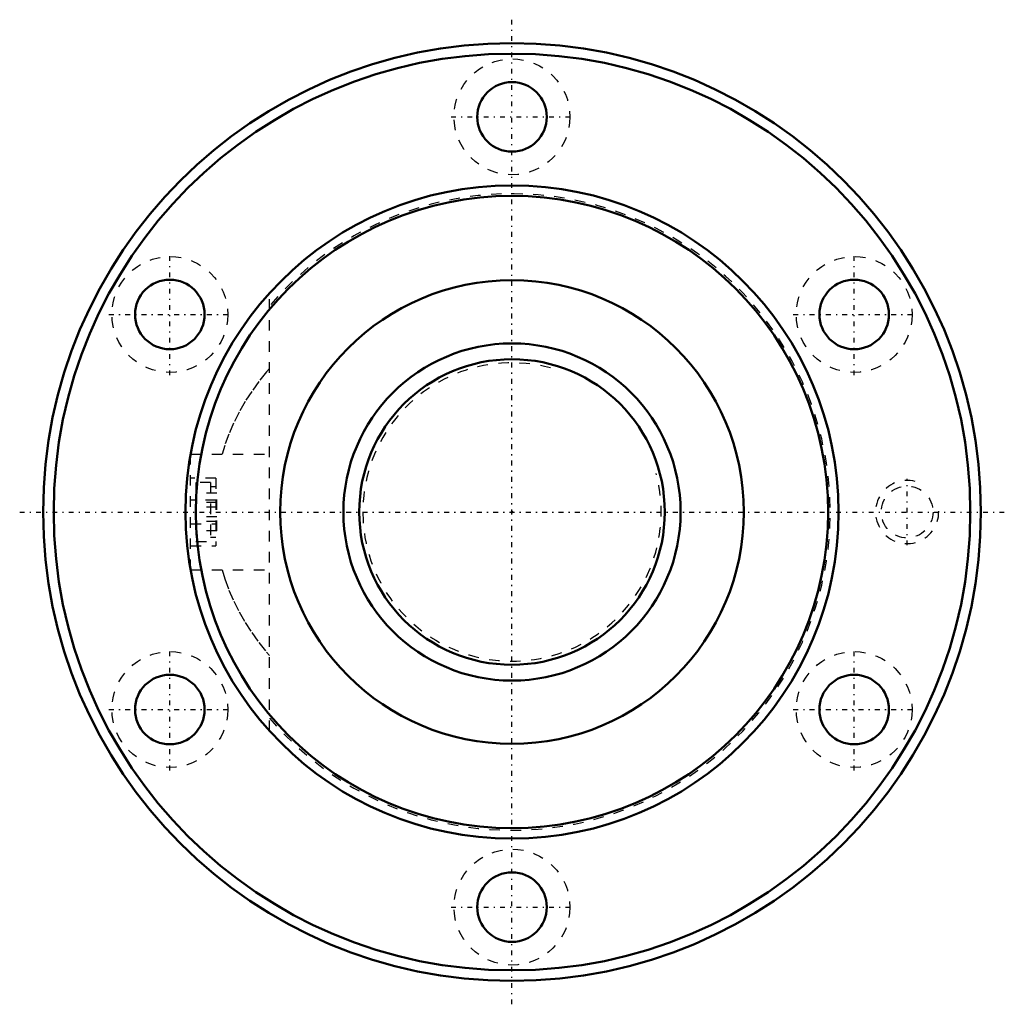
# Model space of a CAD drawing. Header units: millimetres. Extents: x -46.7 to 46.7, y -46.7 to 46.7.
import ezdxf

# ---------------------------------------------------------------- set-up
doc = ezdxf.new("R2010")
doc.units = ezdxf.units.MM
doc.linetypes.add('Center', pattern=[1.5, 0.45, -0.5, 0.05, -0.5])
doc.linetypes.add('Dashed', pattern=[2, 1, -1])
for name, color, linetype, lineweight in [('2d ConnectionPoints', 7, 'Continuous', 50), ('AM_0', 7, 'Continuous', 50), ('AM_5', 3, 'Continuous', 25), ('AM_7', 7, 'Center', 25), ('AM_9', 6, 'Dashed', 25)]:
    doc.layers.add(name, color=color, linetype=linetype, lineweight=lineweight)

# ---------------------------------------------------------------- blocks, each defined once
blk = doc.blocks.new('1_N00SBN3206V_5Nut_0_in_SBN3206V_5G0_75LC0_0000__2')
at = {"layer": 'AM_0'}
for centre, radius in [((0, 0), 44.5), ((0, 0), 43.5), ((0, 37.5), 3.3), ((0, 0), 31), ((0, 0), 30), ((-32.476, 18.75), 3.3), ((0, 0), 22), ((32.476, 18.75), 3.3), ((-32.476, -18.75), 3.3), ((32.476, -18.75), 3.3), ((0, -37.5), 3.3)]:
    blk.add_circle(centre, radius, dxfattribs=at)
at = {"layer": 'AM_5', "linetype": 'Dashed'}
blk.add_arc((37.5, 0), 3, 75, 15, dxfattribs=at)
at = {"layer": 'AM_7'}
for p, q in [((0, -46.725), (0, 46.725)), ((-5.775, 37.5), (5.775, 37.5)), ((-32.476, 12.975), (-32.476, 24.525)), ((32.476, 12.975), (32.476, 24.525)), ((-38.251, 18.75), (-26.701, 18.75)), ((26.701, 18.75), (38.251, 18.75)), ((37.5, -3.15), (37.5, 3.15)), ((-46.725, 0), (46.725, 0)), ((-32.476, -24.525), (-32.476, -12.975)), ((32.476, -24.525), (32.476, -12.975)), ((-38.251, -18.75), (-26.701, -18.75)), ((26.701, -18.75), (38.251, -18.75)), ((-5.775, -37.5), (5.775, -37.5))]:
    blk.add_line(p, q, dxfattribs=at)
at = {"layer": 'AM_9'}
for p, q in [((-23, -20.785), (-23, 20.785)), ((-30.5, 5.5), (-23, 5.5)), ((-30.5, -5.5), (-30.5, 5.5)), ((-28.1, 3.2), (-30.5, 3.2)), ((-28.1, 3.2), (-28.1, -3.2)), ((-30, 2.8), (-30, -2.8)), ((-28.6, 2.8), (-30, 2.8)), ((-28.6, 2.8), (-28.6, -2.8)), ((-28.1, 2.4), (-28.6, 2.4)), ((-28.1, 1.114), (-30.5, 1.114)), ((-28, 1.8), (-30, 1.8)), ((-28, -1.8), (-28, 1.8)), ((-28, 0.9), (-30, 0.9)), ((-28, 0.45), (-30, 0.45)), ((-28, -0.45), (-30, -0.45)), ((-28, -0.9), (-30, -0.9)), ((-30.5, -1.114), (-28.1, -1.114)), ((-28, -1.8), (-30, -1.8)), ((-30, -2.8), (-28.6, -2.8)), ((-28.6, -2.4), (-28.1, -2.4)), ((-30.5, -3.2), (-28.1, -3.2)), ((-30.5, -5.5), (-23, -5.5))]:
    blk.add_line(p, q, dxfattribs=at)
for points in [[(-23.012, 13.608), (-23.288, 13.294), (-24.023, 12.388), (-24.706, 11.447), (-25.334, 10.475), (-25.906, 9.474), (-26.419, 8.447), (-26.872, 7.397), (-27.264, 6.327), (-27.521, 5.501)], [(-27.521, -5.503), (-27.257, -6.349), (-26.864, -7.416), (-26.411, -8.462), (-25.899, -9.486), (-25.33, -10.483), (-24.704, -11.451), (-24.023, -12.388), (-23.29, -13.291), (-23.011, -13.61)]]:
    blk.add_lwpolyline(points, dxfattribs=at)
for centre, radius in [((0, 37.5), 5.5), ((-32.476, 18.75), 5.5), ((32.476, 18.75), 5.5), ((37.5, 0), 2.458), ((-32.476, -18.75), 5.5), ((32.476, -18.75), 5.5), ((0, -37.5), 5.5)]:
    blk.add_circle(centre, radius, dxfattribs=at)
blk.add_arc((0, 0), 30.2, 220.39548, 139.60452, dxfattribs=at)
blk = doc.blocks.new('2_N010SBN3206V_50Shaft_0_in_SBN3206V_5G0_75LC0_0000__2')
at = {"layer": 'AM_0'}
for radius in [16, 14.5]:
    blk.add_circle((0, 0), radius, dxfattribs=at)
at = {"layer": 'AM_5', "linetype": 'Dashed'}
blk.add_arc((0, 0), 14.159, 75, 15, dxfattribs=at)

msp = doc.modelspace()

# ---------------------------------------------------------------- linework, layer by layer
at = {"layer": '2d ConnectionPoints'}
msp.add_point((0, 0), dxfattribs=at)

# ---------------------------------------------------------------- block references
for name in ['1_N00SBN3206V_5Nut_0_in_SBN3206V_5G0_75LC0_0000__2', '2_N010SBN3206V_50Shaft_0_in_SBN3206V_5G0_75LC0_0000__2']:
    msp.add_blockref(name, (0, 0))

doc.saveas('drawing.dxf')
